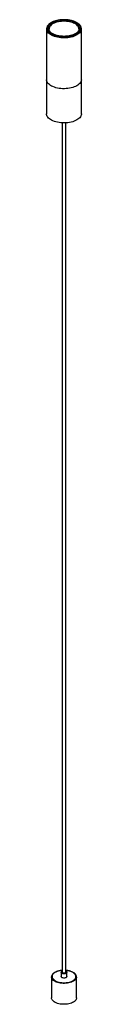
# Paper-space layout '_Trimétrica' of a CAD drawing. Header units: millimetres. Extents: x -35 to 35, y -1787 to 189.
import ezdxf

# ---------------------------------------------------------------- set-up
doc = ezdxf.new("R2010")
doc.units = ezdxf.units.MM

psp = doc.layouts.new('_Trimétrica')

# ---------------------------------------------------------------- linework, layer by layer
at = {"color": 7, "linetype": 'Continuous', "lineweight": 25}
for p, q in [((-35, 170.6), (-35, 0)), ((35, 0), (35, 170.6)), ((-3.5, -17.9), (-3.5, -1722.9)), ((3.5, -1722.9), (3.5, -17.9)), ((-25, -1732.3), (-25, -1732.2)), ((-25, -1732.3), (-25, -1774.3)), ((-5.9, -1722.9), (-5.9, -1731.5)), ((5.8, -1731.5), (5.8, -1722.9)), ((25, -1774.3), (25, -1732.3))]:
    psp.add_line(p, q, dxfattribs=at)
at = {"color": 7, "linetype": 'Continuous', "lineweight": 25, "flags": 128}
for points in [[(15.9, 186.9), (12.7, 187.7), (9.4, 188.3), (6, 188.7), (2.5, 188.9), (-1, 188.9), (-4.5, 188.8), (-7.9, 188.5), (-11.3, 188), (-14.5, 187.3), (-17.6, 186.4), (-20.5, 185.4), (-23.2, 184.2), (-25.6, 182.9), (-27.8, 181.5), (-29.7, 180), (-31.2, 178.4), (-32.4, 176.7), (-33.3, 175), (-33.8, 173.2), (-34, 171.4), (-33.8, 169.6), (-33.3, 167.8), (-32.4, 166), (-31.1, 164.4), (-29.5, 162.8), (-27.6, 161.2), (-25.5, 159.8), (-23, 158.5), (-20.3, 157.4), (-17.4, 156.4), (-14.3, 155.5), (-11.1, 154.9), (-7.7, 154.4), (-4.2, 154.1), (-0.7, 153.9), (2.7, 154), (6.2, 154.2), (9.6, 154.6), (12.9, 155.2), (16.1, 156), (19.1, 156.9), (21.9, 158), (24.4, 159.3), (26.7, 160.6), (28.8, 162.1), (30.5, 163.7), (31.9, 165.3), (32.9, 167), (33.6, 168.8), (34, 170.6), (33.9, 172.4), (33.6, 174.2), (32.8, 176), (31.8, 177.7), (30.4, 179.3), (28.6, 180.9), (26.6, 182.4), (24.3, 183.7), (21.7, 184.9), (18.9, 186), (15.9, 186.9)], [(14.5, 185.6), (17.3, 184.7), (19.9, 183.7), (22.3, 182.5), (24.5, 181.2), (26.4, 179.8), (28, 178.3), (29.2, 176.8), (30.2, 175.1), (30.8, 173.5), (31, 171.8), (30.9, 170.1), (30.4, 168.4), (29.6, 166.7), (28.5, 165.1), (27, 163.6), (25.3, 162.2), (23.2, 160.8), (20.9, 159.6), (18.3, 158.6), (15.6, 157.6), (12.6, 156.9), (9.6, 156.2), (6.4, 155.8), (3.1, 155.5), (-0.2, 155.5), (-3.5, 155.6), (-6.7, 155.8), (-9.9, 156.3), (-13, 156.9), (-15.9, 157.7), (-18.6, 158.7), (-21.2, 159.8), (-23.5, 161), (-25.5, 162.3), (-27.2, 163.8), (-28.6, 165.3), (-29.7, 166.9), (-30.5, 168.6), (-30.9, 170.3), (-31, 172), (-30.7, 173.7), (-30.1, 175.3), (-29.1, 176.9), (-27.8, 178.5), (-26.2, 180), (-24.3, 181.4), (-22.1, 182.6), (-19.6, 183.8), (-17, 184.8), (-14.1, 185.6), (-11.1, 186.3), (-8, 186.9), (-4.7, 187.2), (-1.5, 187.4), (1.8, 187.4), (5.1, 187.2), (8.3, 186.8), (11.5, 186.3), (14.5, 185.6)], [(-30, 170.6), (-30, 170.5), (-30, 169.8)], [(35, 68.6), (35, 68), (34.7, 66.2), (34.1, 64.4), (33.1, 62.7), (31.7, 61), (30.1, 59.4), (28.1, 57.8), (25.9, 56.4), (23.4, 55.1), (20.6, 54), (17.6, 53), (14.5, 52.2), (11.2, 51.5), (7.8, 51), (4.3, 50.7), (0.7, 50.6), (-2.8, 50.6), (-6.3, 50.8), (-9.8, 51.3), (-13.1, 51.9), (-16.3, 52.6), (-19.4, 53.6), (-22.2, 54.7), (-24.9, 55.9), (-27.2, 57.2), (-29.3, 58.7), (-31.1, 60.3), (-32.6, 62), (-33.7, 63.7), (-34.5, 65.5), (-34.9, 67.3), (-35, 68.6)], [(35, 68.6), (35, 68), (34.7, 66.2), (34.1, 64.4), (33.1, 62.7), (31.7, 61), (30.1, 59.4), (28.1, 57.8), (25.9, 56.4), (23.4, 55.1), (20.6, 54), (17.6, 53), (14.5, 52.2), (11.2, 51.5), (7.8, 51), (4.3, 50.7), (0.7, 50.6), (-2.8, 50.6), (-6.3, 50.8), (-9.8, 51.3), (-13.1, 51.9), (-16.3, 52.6), (-19.4, 53.6), (-22.2, 54.7), (-24.9, 55.9), (-27.2, 57.2), (-29.3, 58.7), (-31.1, 60.3), (-32.6, 62), (-33.7, 63.7), (-34.5, 65.5), (-34.9, 67.3), (-35, 68.6)], [(35, 0), (35, -0.5), (34.7, -2.4), (34.1, -4.1), (33.1, -5.9), (31.7, -7.6), (30.1, -9.2), (28.1, -10.7), (25.9, -12.1), (23.4, -13.4), (20.6, -14.6), (17.6, -15.6), (14.5, -16.4), (11.2, -17.1), (7.8, -17.6), (4.3, -17.9), (0.7, -18), (-2.8, -18), (-6.3, -17.7), (-9.8, -17.3), (-13.1, -16.7), (-16.3, -15.9), (-19.4, -15), (-22.2, -13.9), (-24.9, -12.7), (-27.2, -11.3), (-29.3, -9.9), (-31.1, -8.3), (-32.6, -6.6), (-33.7, -4.9), (-34.5, -3.1), (-34.9, -1.3), (-35, 0)], [(3.5, -1720.5), (3.9, -1720.7), (4.9, -1721.2), (5.5, -1721.9), (5.8, -1722.7), (5.8, -1723.4), (5.3, -1724.1), (4.6, -1724.8), (3.5, -1725.3), (2.2, -1725.7), (0.8, -1725.9), (-0.6, -1725.9), (-2.1, -1725.7), (-3.4, -1725.4), (-4.4, -1724.9), (-5.2, -1724.2), (-5.7, -1723.5), (-5.8, -1722.8), (-5.6, -1722), (-5, -1721.3), (-4.1, -1720.7), (-3.5, -1720.5)], [(5.8, -1731.5), (5.8, -1732), (5.3, -1732.7), (4.6, -1733.4), (3.5, -1733.9), (2.2, -1734.3), (0.8, -1734.5), (-0.6, -1734.5), (-2.1, -1734.3), (-3.4, -1733.9), (-4.4, -1733.4), (-5.2, -1732.8), (-5.7, -1732.1), (-5.9, -1731.5)], [(3.5, -1722.9), (3.4, -1723.3), (3, -1723.9), (2.2, -1724.3), (1.2, -1724.6), (0, -1724.7), (-1.1, -1724.6), (-2.1, -1724.3), (-2.9, -1723.9), (-3.4, -1723.4), (-3.5, -1722.9)], [(25, -1774.3), (24.9, -1775.6), (24.4, -1777.1), (23.6, -1778.6), (22.4, -1780), (21, -1781.3), (19.2, -1782.6), (17.2, -1783.7), (14.9, -1784.7), (12.5, -1785.5), (9.8, -1786.2), (7, -1786.7), (4.1, -1787), (1.2, -1787.2), (-1.8, -1787.2), (-4.7, -1787), (-7.6, -1786.6), (-10.3, -1786.1), (-13, -1785.3), (-15.4, -1784.5), (-17.6, -1783.5), (-19.6, -1782.3), (-21.3, -1781.1), (-22.7, -1779.7), (-23.8, -1778.3), (-24.5, -1776.8), (-24.9, -1775.3), (-25, -1774.3)]]:
    psp.add_lwpolyline(points, dxfattribs=at)
at = {"color": 8, "linetype": 'Continuous', "lineweight": 25, "flags": 128}
for points in [[(14, 184.2), (11.1, 184.9), (8, 185.5), (4.8, 185.8), (1.6, 186), (-1.7, 186), (-4.9, 185.8), (-8.1, 185.5), (-11.2, 184.9), (-14.1, 184.2), (-16.9, 183.3), (-19.5, 182.3), (-21.8, 181.2), (-23.9, 179.9), (-25.7, 178.5), (-27.3, 177), (-28.4, 175.5), (-29.3, 173.9), (-29.8, 172.2), (-30, 170.6)], [(30, 170.5), (30, 170.6), (29.8, 172.3), (29.3, 173.9), (28.4, 175.5), (27.2, 177.1), (25.7, 178.6), (23.8, 180), (21.7, 181.2), (19.4, 182.4), (16.8, 183.4), (14, 184.2)], [(34.1, 166.6), (34.1, 166.4), (33.1, 164.7), (31.7, 163), (30.1, 161.4), (28.1, 159.8), (25.9, 158.4), (23.4, 157.2), (20.6, 156), (17.6, 155), (14.5, 154.2), (11.2, 153.5), (7.8, 153), (4.3, 152.7), (0.7, 152.6), (-2.8, 152.6), (-6.3, 152.8), (-9.8, 153.3), (-13.1, 153.9), (-16.3, 154.6), (-19.4, 155.6), (-22.2, 156.7), (-24.9, 157.9), (-27.2, 159.2), (-29.3, 160.7), (-31.1, 162.3), (-32.6, 164), (-33.7, 165.7), (-34.2, 166.6)], [(-3.5, -1719.2), (-6, -1719.5), (-8.8, -1720), (-11.5, -1720.6), (-14, -1721.4), (-16.3, -1722.4), (-18.3, -1723.5), (-20.1, -1724.7), (-21.6, -1726), (-22.7, -1727.5), (-23.5, -1728.9), (-23.9, -1730.4), (-24, -1731.9), (-23.7, -1733.5), (-23, -1734.9), (-22, -1736.4), (-20.7, -1737.7), (-19, -1739), (-17.1, -1740.1), (-14.9, -1741.2), (-12.5, -1742), (-9.9, -1742.7), (-7.1, -1743.3), (-4.2, -1743.6), (-1.3, -1743.8), (1.7, -1743.8), (4.6, -1743.6), (7.4, -1743.2), (10.2, -1742.7), (12.8, -1741.9), (15.2, -1741.1), (17.4, -1740), (19.3, -1738.9), (20.9, -1737.6), (22.2, -1736.2), (23.1, -1734.8), (23.7, -1733.3), (24, -1731.8), (23.9, -1730.2), (23.4, -1728.7), (22.6, -1727.3), (21.4, -1725.9), (19.9, -1724.6), (18.1, -1723.4), (16, -1722.3), (13.7, -1721.3), (11.2, -1720.5), (11.2, -1720.5)], [(25, -1732.4), (24.9, -1733.6), (24.4, -1735.1), (23.6, -1736.6), (22.4, -1738), (21, -1739.3), (19.2, -1740.6), (17.2, -1741.7), (14.9, -1742.7), (12.5, -1743.5), (9.8, -1744.2), (7, -1744.7), (4.1, -1745), (1.2, -1745.2), (-1.8, -1745.2), (-4.7, -1745), (-7.6, -1744.6), (-10.3, -1744.1), (-13, -1743.3), (-15.4, -1742.5), (-17.6, -1741.5), (-19.6, -1740.3), (-21.3, -1739.1), (-22.7, -1737.7), (-23.8, -1736.3), (-24.5, -1734.8), (-24.9, -1733.3), (-25, -1732.3)]]:
    psp.add_lwpolyline(points, dxfattribs=at)
at = {"color": 7, "linetype": 'Continuous', "lineweight": 25}
for centre, start, end in [((-25.3, 170.6), 155.232, 204.029), ((25.3, 170.6), 335.7572, 24.5545)]:
    psp.add_arc(centre, 9.7, start, end, dxfattribs=at)
at = {"color": 8, "linetype": 'Continuous', "lineweight": 25}
psp.add_arc((0.5, -1760.8), 41.6, 75.0606, 85.8251, dxfattribs=at)
at = {"color": 7, "linetype": 'Continuous', "lineweight": 25}
for points, knots in [([(16.1, 187), (15.6, 187.2), (14.1, 187.6), (11.5, 188.1), (8.3, 188.6), (5, 188.9), (1.7, 189.1), (-1.6, 189.1), (-4.9, 188.9), (-8.2, 188.6), (-11.4, 188.1), (-14.5, 187.5), (-17.4, 186.7), (-20.2, 185.7), (-22.9, 184.7), (-25.3, 183.5), (-27.5, 182.1), (-29.5, 180.7), (-31.2, 179.1), (-32.5, 177.5), (-33.5, 176.1), (-33.9, 175.2), (-34, 174.9)], [0, 0, 0, 0, 0.027656, 0.08018, 0.132681, 0.185156, 0.237613, 0.290063, 0.342515, 0.394975, 0.447454, 0.499962, 0.552509, 0.605106, 0.657763, 0.710489, 0.763284, 0.816139, 0.869005, 0.921778, 0.974302, 1, 1, 1, 1]), ([(34, 174.9), (33.9, 175.3), (33.4, 176.2), (32.4, 177.7), (31, 179.3), (29.3, 180.8), (27.3, 182.2), (25.1, 183.6), (22.7, 184.8), (20, 185.8), (17.8, 186.6), (16.5, 186.9), (16.1, 187)], [0, 0, 0, 0, 0.071364, 0.180488, 0.290734, 0.401838, 0.513446, 0.625267, 0.737093, 0.848834, 0.960466, 1, 1, 1, 1]), ([(30, 170.5), (30, 170.1), (29.9, 169.2), (29.5, 167.8), (28.8, 166.3), (27.7, 164.9), (26.4, 163.5), (24.8, 162.2), (22.9, 161), (20.8, 159.8), (18.5, 158.8), (16, 157.9), (13.3, 157.2), (10.5, 156.5), (7.5, 156.1), (4.5, 155.8), (1.4, 155.6), (-1.6, 155.6), (-4.7, 155.8), (-7.7, 156.1), (-10.7, 156.6), (-13.5, 157.2), (-16.2, 158), (-18.7, 158.9), (-21, 159.9), (-23.1, 161), (-24.9, 162.3), (-26.5, 163.6), (-27.8, 164.9), (-28.8, 166.3), (-29.5, 167.8), (-29.9, 169), (-29.9, 169.7), (-29.9, 169.9)], [0, 0, 0, 0, 0.0288228, 0.0633037, 0.0972954, 0.130708, 0.1637161, 0.1965156, 0.229239, 0.2619527, 0.2946883, 0.327463, 0.3602799, 0.3931351, 0.4260221, 0.458933, 0.49186, 0.5247954, 0.5577313, 0.5906578, 0.6235668, 0.6564503, 0.6892998, 0.7221068, 0.7548638, 0.7875666, 0.8202183, 0.8528378, 0.8854588, 0.9181547, 0.9510654, 0.9843899, 1, 1, 1, 1]), ([(-3.5, -1719.1), (-3.5, -1719.1), (-4.5, -1719.2), (-6.4, -1719.4), (-9, -1719.8), (-11.6, -1720.4), (-14, -1721.2), (-16.3, -1722.1), (-18.3, -1723.1), (-20.1, -1724.3), (-21.7, -1725.6), (-23, -1727), (-24, -1728.4), (-24.6, -1729.9), (-25, -1731.2), (-25, -1731.9), (-25, -1732.1)], [0, 0, 0, 0, 0.002757, 0.083069, 0.163432, 0.243878, 0.324438, 0.405147, 0.486031, 0.567098, 0.648306, 0.729438, 0.810097, 0.88975, 0.967995, 1, 1, 1, 1]), ([(25, -1732.4), (25, -1732), (25, -1731.2), (24.6, -1729.8), (24, -1728.4), (23, -1726.9), (21.7, -1725.6), (20.2, -1724.3), (18.4, -1723.2), (16.3, -1722.1), (14.1, -1721.3), (12.5, -1720.7), (11.1, -1720.3), (9.7, -1720), (7.5, -1719.6), (5.3, -1719.2), (3.9, -1719.2), (3.5, -1719.1)], [0, 0, 0, 0, 0.0509, 0.126478, 0.202425, 0.279473, 0.357783, 0.437049, 0.516821, 0.596737, 0.676581, 0.752078, 0.762581, 0.804458, 0.883963, 0.963413, 1, 1, 1, 1])]:
    psp.add_open_spline(points, degree=3, knots=knots, dxfattribs=at)

doc.saveas('drawing.dxf')
